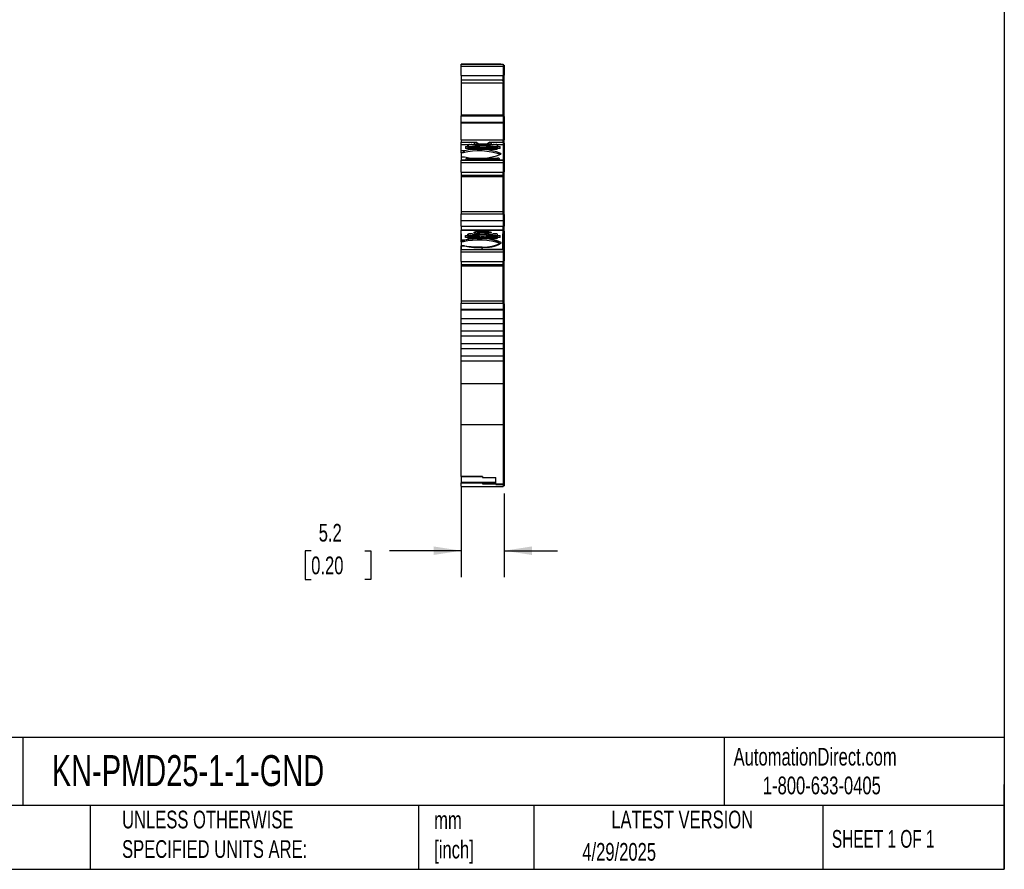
# Model space of a CAD drawing. Header units: millimetres. Extents: x 6 to 273, y 6 to 210.
# Tile 4 of 8: x 155 to 273, y 6 to 108. Entities that reach past the tile are written whole.
import ezdxf

# ---------------------------------------------------------------- set-up
doc = ezdxf.new("R2010")
doc.units = ezdxf.units.MM
doc.linetypes.add('SLD-Solid', pattern=[0])
doc.layers.add('DIMENSIONS', color=140, linetype='SLD-Solid', lineweight=25)
doc.layers.add('TEXT', color=140, linetype='SLD-Solid', lineweight=25)
doc.styles.add('SLDTEXTSTYLE0', font='TXT', dxfattribs={"width": 0.7})
doc.styles.add('SLDTEXTSTYLE1', font='TXT', dxfattribs={"width": 0.65})
doc.dimstyles.new('SLDDIMSTYLE1', dxfattribs={"dimtxt": 2.158008, "dimasz": 3.302, "dimexe": 0, "dimexo": 0.0625, "dimgap": 0.539502, "dimtad": 0, "dimtih": 1, "dimtoh": 1, "dimrnd": 1e-09, "dimzin": 12, "dimdsep": 46, "dimtxsty": 'SLDTEXTSTYLE0', "dimsah": 1, "dimcen": 0.09, "dimadec": 0, "dimazin": 3, "dimtfac": 1, "dimtmove": 0, "dimatfit": 0, "dimfxl": 0, "dimfrac": 2, "dimtolj": 1, "dimtzin": 12, "dimarcsym": 0})

# ---------------------------------------------------------------- blocks, each defined once
blk = doc.blocks.new('_D_3')
at = {"layer": 'DIMENSIONS'}
for p, q in [((208.14, 52.05), (208.14, 41.28)), ((213.29, 51.28), (213.29, 41.28)), ((190.21, 44.45), (189.49, 44.45)), ((189.49, 44.45), (189.49, 41.02)), ((196.62, 44.45), (197.35, 44.45)), ((197.35, 44.45), (197.35, 41.02)), ((208.14, 44.45), (199.55, 44.45)), ((213.29, 44.45), (219.64, 44.45)), ((189.49, 41.02), (190.21, 41.02)), ((197.35, 41.02), (196.62, 41.02))]:
    blk.add_line(p, q, dxfattribs=at)
for points in [[(208.14, 44.45), (204.84, 44.96), (204.84, 43.94)], [(213.29, 44.45), (216.6, 43.94), (216.6, 44.96)]]:
    blk.add_solid(points, dxfattribs=at)
at = {"layer": 'DIMENSIONS', "char_height": 2.117, "attachment_point": 1, "style": 'SLDTEXTSTYLE0'}
for s, insert in [('5.2', (191.11, 47.66)), ('0.20', (190.21, 43.75))]:
    blk.add_mtext(s, dxfattribs=dict(at, insert=insert))

msp = doc.modelspace()

# ---------------------------------------------------------------- linework, layer by layer
for p, q in [((208.143, 102.63), (213.143, 102.63)), ((208.143, 102.407), (208.143, 102.63)), ((208.143, 102.63), (208.537, 102.63)), ((208.537, 102.63), (208.143, 102.63)), ((208.143, 102.63), (209.018, 102.63)), ((208.143, 102.407), (213.143, 102.407)), ((208.143, 101.281), (208.143, 102.407)), ((208.643, 102.63), (208.943, 102.63)), ((208.643, 102.63), (208.643, 102.63)), ((208.943, 102.63), (208.643, 102.63)), ((208.743, 102.63), (208.743, 102.63)), ((209.018, 102.63), (208.943, 102.63)), ((208.943, 102.63), (208.943, 102.63)), ((208.943, 102.63), (208.943, 102.63)), ((212.493, 102.63), (208.944, 102.63)), ((208.944, 102.63), (212.493, 102.63)), ((212.293, 102.63), (209.143, 102.63)), ((212.418, 102.63), (213.143, 102.63)), ((212.493, 102.63), (212.418, 102.63)), ((212.793, 102.63), (212.493, 102.63)), ((212.493, 102.63), (212.793, 102.63)), ((212.493, 102.63), (212.493, 102.63)), ((212.493, 102.63), (212.493, 102.63)), ((212.693, 102.63), (212.693, 102.63)), ((212.793, 102.63), (212.793, 102.63)), ((212.893, 102.63), (212.893, 102.63)), ((212.893, 102.63), (213.143, 102.63)), ((213.143, 102.63), (213.143, 102.407)), ((213.143, 102.53), (213.293, 102.53)), ((213.143, 102.53), (213.293, 102.53)), ((213.143, 102.407), (213.143, 101.281)), ((213.143, 102.381), (213.293, 102.381)), ((213.293, 102.53), (213.293, 102.381)), ((213.293, 102.381), (213.293, 101.324)), ((208.143, 101.281), (213.143, 101.281)), ((208.143, 101.281), (208.143, 100.723)), ((213.143, 101.324), (213.293, 101.324)), ((213.143, 100.723), (213.143, 101.281)), ((213.293, 100.815), (213.293, 101.324)), ((213.143, 100.723), (208.143, 100.723)), ((208.143, 100.723), (208.143, 100.707)), ((213.043, 100.707), (208.143, 100.707)), ((208.143, 100.707), (208.143, 100.377)), ((213.143, 100.377), (208.143, 100.377)), ((208.143, 100.377), (208.143, 99.315)), ((213.043, 100.707), (213.043, 100.668)), ((213.143, 100.668), (213.043, 100.668)), ((213.043, 100.659), (213.043, 100.668)), ((213.043, 100.659), (213.143, 100.659)), ((213.143, 100.815), (213.293, 100.815)), ((213.143, 100.765), (213.293, 100.765)), ((213.143, 100.759), (213.293, 100.759)), ((213.143, 100.748), (213.293, 100.748)), ((213.143, 100.668), (213.143, 100.723)), ((213.143, 100.659), (213.143, 100.668)), ((213.143, 100.665), (213.143, 100.377)), ((213.143, 96.522), (213.143, 100.377)), ((213.143, 100.351), (213.293, 100.351)), ((213.293, 100.804), (213.293, 100.815)), ((213.293, 100.765), (213.293, 100.804)), ((213.293, 100.765), (213.293, 100.759)), ((213.293, 100.748), (213.293, 100.759)), ((213.293, 100.351), (213.293, 100.748)), ((213.293, 96.421), (213.293, 100.351)), ((208.143, 99.315), (208.143, 97.383)), ((208.143, 97.383), (208.143, 96.522)), ((213.143, 96.522), (208.143, 96.522)), ((208.143, 96.522), (208.143, 96.452)), ((213.143, 96.452), (213.143, 96.522)), ((208.143, 96.452), (213.143, 96.452)), ((208.143, 95.678), (208.143, 96.452)), ((208.143, 95.678), (213.143, 95.678)), ((208.143, 95.601), (208.143, 95.678)), ((208.143, 95.601), (213.143, 95.601)), ((208.143, 93.579), (208.143, 95.601)), ((213.143, 96.452), (213.143, 95.678)), ((213.143, 96.421), (213.293, 96.421)), ((213.143, 96.357), (213.293, 96.357)), ((213.143, 95.678), (213.143, 95.601)), ((213.143, 95.653), (213.293, 95.653)), ((213.143, 95.601), (213.143, 93.579)), ((213.143, 95.601), (213.293, 95.601)), ((213.293, 96.357), (213.293, 96.421)), ((213.293, 96.357), (213.293, 95.653)), ((213.293, 95.653), (213.293, 95.601)), ((213.293, 95.601), (213.293, 93.579)), ((208.143, 93.579), (213.143, 93.579)), ((208.143, 93.579), (208.143, 93.3)), ((208.143, 93.3), (209.932, 93.3)), ((208.143, 93.023), (208.143, 93.3)), ((208.143, 93.023), (210.177, 93.023)), ((208.143, 93.013), (208.143, 93.023)), ((208.143, 93.013), (209.143, 93.013)), ((208.143, 92.257), (208.143, 93.013)), ((208.943, 92.795), (208.943, 92.978)), ((209.143, 92.991), (209.143, 93.013)), ((209.318, 92.991), (209.168, 92.991)), ((209.344, 93.013), (210.177, 93.013)), ((209.344, 93.013), (209.344, 92.991)), ((209.505, 92.971), (209.505, 92.999)), ((209.835, 93.08), (209.861, 93.087)), ((209.861, 93.087), (211.575, 93.087)), ((209.932, 93.3), (210.24, 93.087)), ((210.177, 93.013), (210.177, 93.023)), ((211.197, 93.087), (211.505, 93.3)), ((211.259, 93.023), (211.259, 93.013)), ((211.259, 93.023), (213.143, 93.023)), ((211.259, 93.013), (212.093, 93.013)), ((211.505, 93.3), (213.143, 93.3)), ((211.575, 93.087), (211.602, 93.08)), ((211.931, 92.999), (211.931, 92.971)), ((212.093, 92.991), (212.093, 93.013)), ((212.268, 92.991), (212.118, 92.991)), ((212.293, 93.013), (213.143, 93.013)), ((212.293, 93.013), (212.293, 92.991)), ((212.493, 92.978), (212.493, 92.795)), ((213.143, 93.3), (213.143, 93.579)), ((213.143, 93.579), (213.293, 93.579)), ((213.143, 93.3), (213.143, 93.023)), ((213.143, 93.193), (213.293, 93.193)), ((213.143, 93.023), (213.143, 93.013)), ((213.143, 93.013), (213.143, 91.144)), ((213.293, 93.193), (213.293, 93.579)), ((213.293, 93.193), (213.293, 92.942)), ((208.537, 92.257), (208.143, 92.257)), ((208.143, 92.026), (208.143, 92.257)), ((208.358, 92.026), (208.143, 92.026)), ((208.143, 92.026), (208.143, 91.563)), ((208.643, 92.795), (208.943, 92.795)), ((208.643, 92.795), (208.643, 92.562)), ((208.643, 92.598), (208.943, 92.598)), ((208.943, 92.562), (208.643, 92.562)), ((208.943, 92.795), (208.943, 92.598)), ((208.943, 92.509), (208.943, 92.562)), ((209.018, 92.799), (209.018, 92.965)), ((209.018, 92.799), (210.132, 92.799)), ((209.018, 92.691), (209.018, 92.799)), ((210.132, 92.691), (209.018, 92.691)), ((209.018, 92.595), (209.018, 92.691)), ((210.132, 92.595), (209.018, 92.595)), ((209.018, 92.593), (209.018, 92.595)), ((210.132, 92.593), (209.018, 92.593)), ((209.018, 92.522), (209.018, 92.593)), ((209.018, 92.482), (209.018, 92.522)), ((209.143, 92.474), (212.293, 92.474)), ((209.168, 92.496), (212.268, 92.496)), ((209.168, 92.496), (209.168, 92.474)), ((210.132, 92.691), (210.132, 92.799)), ((210.132, 92.593), (210.132, 92.595)), ((210.179, 92.591), (210.132, 92.594)), ((211.305, 92.594), (211.257, 92.591)), ((211.305, 92.799), (211.305, 92.691)), ((211.305, 92.799), (212.418, 92.799)), ((212.418, 92.691), (211.305, 92.691)), ((212.418, 92.595), (211.305, 92.595)), ((211.305, 92.595), (211.305, 92.593)), ((212.418, 92.593), (211.305, 92.593)), ((212.268, 92.474), (212.268, 92.496)), ((212.418, 92.965), (212.418, 92.799)), ((212.418, 92.799), (212.418, 92.691)), ((212.418, 92.691), (212.418, 92.595)), ((212.418, 92.595), (212.418, 92.593)), ((212.418, 92.593), (212.418, 92.522)), ((212.418, 92.522), (212.418, 92.482)), ((212.493, 92.795), (212.793, 92.795)), ((212.493, 92.598), (212.493, 92.795)), ((212.493, 92.598), (212.793, 92.598)), ((212.493, 92.562), (212.493, 92.509)), ((212.793, 92.562), (212.493, 92.562)), ((212.793, 92.562), (212.793, 92.795)), ((212.893, 91.945), (212.893, 91.875)), ((213.143, 92.942), (213.293, 92.942)), ((213.143, 92.932), (213.293, 92.932)), ((213.293, 92.942), (213.293, 92.932)), ((213.293, 92.932), (213.293, 91.024)), ((208.143, 91.563), (208.537, 91.563)), ((208.143, 91.563), (208.143, 91.144)), ((213.143, 91.144), (208.143, 91.144)), ((208.143, 91.143), (208.143, 91.144)), ((208.143, 91.143), (213.143, 91.143)), ((208.143, 90.874), (208.143, 91.143)), ((208.143, 90.874), (213.143, 90.874)), ((208.143, 89.713), (208.143, 90.874)), ((208.743, 91.205), (208.743, 91.346)), ((208.927, 91.184), (208.944, 91.381)), ((208.927, 91.184), (212.51, 91.184)), ((208.944, 91.381), (212.493, 91.381)), ((212.493, 91.171), (208.944, 91.171)), ((212.493, 91.381), (212.51, 91.184)), ((212.693, 91.346), (212.693, 91.205)), ((213.143, 91.144), (213.143, 91.143)), ((213.143, 91.143), (213.143, 90.874)), ((213.143, 91.024), (213.293, 91.024)), ((213.143, 90.874), (213.143, 89.713)), ((213.143, 90.865), (213.293, 90.865)), ((213.293, 91.024), (213.293, 90.865)), ((213.293, 90.865), (213.293, 89.775)), ((208.143, 89.713), (213.143, 89.713)), ((208.143, 89.713), (208.143, 89.306)), ((213.143, 89.775), (213.293, 89.775)), ((213.143, 89.306), (213.143, 89.713)), ((213.293, 89.404), (213.293, 89.775)), ((213.143, 89.306), (208.143, 89.306)), ((208.143, 89.306), (208.143, 89.301)), ((213.043, 89.301), (208.143, 89.301)), ((208.143, 89.301), (208.143, 89.14)), ((213.143, 89.14), (208.143, 89.14)), ((208.143, 89.14), (208.143, 88.044)), ((213.043, 89.301), (213.043, 89.288)), ((213.143, 89.288), (213.043, 89.288)), ((213.043, 89.287), (213.043, 89.288)), ((213.043, 89.287), (213.143, 89.287)), ((213.143, 89.404), (213.293, 89.404)), ((213.143, 89.388), (213.293, 89.388)), ((213.143, 89.387), (213.293, 89.387)), ((213.143, 89.301), (213.143, 89.306)), ((213.143, 89.288), (213.143, 89.301)), ((213.143, 89.287), (213.143, 89.288)), ((213.143, 89.287), (213.143, 89.14)), ((213.143, 84.974), (213.143, 89.14)), ((213.143, 89.131), (213.293, 89.131)), ((213.293, 89.401), (213.293, 89.404)), ((213.293, 89.388), (213.293, 89.401)), ((213.293, 89.388), (213.293, 89.387)), ((213.293, 89.131), (213.293, 89.387)), ((213.293, 84.948), (213.293, 89.131)), ((208.143, 88.044), (208.143, 86.052)), ((208.143, 86.052), (208.143, 84.974)), ((213.143, 84.974), (208.143, 84.974)), ((208.143, 84.974), (208.143, 84.732)), ((208.143, 84.732), (213.143, 84.732)), ((208.143, 83.934), (208.143, 84.732)), ((213.143, 84.732), (213.143, 84.974)), ((213.143, 84.948), (213.293, 84.948)), ((213.143, 84.873), (213.293, 84.873)), ((213.143, 84.732), (213.143, 83.934)), ((213.293, 84.873), (213.293, 84.948)), ((213.293, 84.653), (213.293, 84.873)), ((208.143, 83.934), (213.143, 83.934)), ((208.143, 83.269), (208.143, 83.934)), ((213.143, 84.653), (213.293, 84.653)), ((213.143, 83.934), (213.143, 83.269)), ((213.143, 83.93), (213.293, 83.93)), ((213.293, 84.653), (213.293, 83.93)), ((213.293, 83.93), (213.293, 83.269)), ((208.143, 83.269), (213.143, 83.269)), ((208.143, 83.269), (208.143, 82.777)), ((208.143, 82.777), (213.143, 82.777)), ((208.143, 82.356), (208.143, 82.777)), ((210.623, 82.775), (208.153, 82.775)), ((208.153, 82.356), (208.153, 82.775)), ((210.623, 82.765), (208.153, 82.765)), ((210.623, 82.775), (210.623, 82.693)), ((210.623, 82.684), (210.623, 82.693)), ((213.133, 82.775), (210.653, 82.775)), ((210.653, 82.775), (210.653, 82.694)), ((213.133, 82.765), (210.653, 82.765)), ((210.653, 82.684), (210.653, 82.694)), ((213.133, 82.775), (213.133, 82.356)), ((213.143, 82.777), (213.143, 83.269)), ((213.143, 83.269), (213.293, 83.269)), ((213.143, 82.777), (213.143, 82.356)), ((213.143, 82.679), (213.293, 82.679)), ((213.293, 82.679), (213.293, 83.269)), ((213.293, 82.679), (213.293, 82.257)), ((208.143, 82.356), (208.153, 82.356)), ((208.143, 81.6), (208.143, 82.356)), ((208.537, 81.6), (208.143, 81.6)), ((208.143, 81.368), (208.143, 81.6)), ((208.358, 81.368), (208.143, 81.368)), ((208.143, 81.368), (208.143, 80.906)), ((208.153, 82.356), (208.153, 81.602)), ((208.153, 81.602), (208.533, 81.602)), ((208.643, 82.128), (208.943, 82.128)), ((208.643, 81.895), (208.643, 82.128)), ((208.643, 81.941), (208.943, 81.941)), ((208.943, 81.895), (208.643, 81.895)), ((208.943, 82.128), (208.943, 82.311)), ((208.943, 82.128), (208.943, 81.941)), ((208.943, 81.842), (208.943, 81.895)), ((209.018, 82.141), (209.018, 82.308)), ((209.018, 82.141), (210.132, 82.141)), ((209.018, 82.034), (209.018, 82.141)), ((210.132, 82.034), (209.018, 82.034)), ((209.018, 81.937), (209.018, 82.034)), ((210.132, 81.937), (209.018, 81.937)), ((209.018, 81.936), (209.018, 81.937)), ((210.132, 81.936), (209.018, 81.936)), ((209.018, 81.865), (209.018, 81.936)), ((209.018, 81.815), (209.018, 81.865)), ((209.143, 82.346), (209.344, 82.346)), ((209.143, 82.333), (209.143, 82.346)), ((210.623, 81.807), (209.143, 81.807)), ((209.318, 82.334), (209.168, 82.334)), ((209.168, 81.839), (212.268, 81.839)), ((209.168, 81.839), (209.168, 81.807)), ((209.344, 82.346), (209.344, 82.334)), ((209.505, 82.314), (209.505, 82.331)), ((210.132, 82.034), (210.132, 82.141)), ((210.179, 81.934), (210.132, 81.937)), ((210.132, 81.936), (210.132, 81.937)), ((210.623, 82.235), (210.623, 82.33)), ((210.623, 82.225), (210.623, 82.235)), ((210.623, 81.729), (210.623, 81.817)), ((210.653, 81.817), (210.623, 81.817)), ((210.653, 82.234), (210.653, 82.33)), ((210.653, 82.224), (210.653, 82.234)), ((210.653, 81.729), (210.653, 81.817)), ((212.293, 81.807), (210.653, 81.807)), ((211.305, 81.937), (211.257, 81.934)), ((211.305, 82.141), (211.305, 82.034)), ((211.305, 82.141), (212.418, 82.141)), ((212.418, 82.034), (211.305, 82.034)), ((212.418, 81.937), (211.305, 81.937)), ((211.305, 81.937), (211.305, 81.936)), ((212.418, 81.936), (211.305, 81.936)), ((211.931, 82.331), (211.931, 82.314)), ((212.093, 82.346), (212.293, 82.346)), ((212.093, 82.334), (212.093, 82.346)), ((212.268, 82.334), (212.118, 82.334)), ((212.268, 81.807), (212.268, 81.839)), ((212.293, 82.346), (212.293, 82.333)), ((212.418, 82.308), (212.418, 82.141)), ((212.418, 82.141), (212.418, 82.034)), ((212.418, 82.034), (212.418, 81.937)), ((212.418, 81.937), (212.418, 81.936)), ((212.418, 81.936), (212.418, 81.865)), ((212.418, 81.865), (212.418, 81.815)), ((212.493, 82.128), (212.493, 82.311)), ((212.493, 82.128), (212.793, 82.128)), ((212.493, 81.941), (212.493, 82.128)), ((212.493, 81.941), (212.793, 81.941)), ((212.493, 81.842), (212.493, 81.895)), ((212.793, 81.895), (212.493, 81.895)), ((212.793, 81.895), (212.793, 82.128)), ((212.893, 81.288), (212.893, 81.218)), ((212.903, 81.218), (212.903, 81.288)), ((212.903, 81.208), (212.903, 81.218)), ((213.133, 82.356), (213.143, 82.356)), ((213.133, 80.478), (213.133, 82.356)), ((213.143, 82.356), (213.143, 80.476)), ((213.293, 82.257), (213.293, 80.378)), ((208.143, 80.906), (208.537, 80.906)), ((208.143, 80.906), (208.143, 80.476)), ((208.143, 80.476), (213.143, 80.476)), ((208.143, 80.208), (208.143, 80.476)), ((208.143, 80.208), (213.143, 80.208)), ((208.143, 79.047), (208.143, 80.208)), ((208.533, 80.904), (208.153, 80.904)), ((208.153, 80.478), (208.153, 80.904)), ((208.153, 80.894), (208.533, 80.894)), ((208.153, 80.478), (210.628, 80.478)), ((208.533, 80.894), (208.533, 80.904)), ((210.628, 80.478), (210.628, 80.776)), ((210.658, 80.478), (210.658, 80.777)), ((213.133, 80.478), (210.658, 80.478)), ((213.143, 80.476), (213.143, 80.208)), ((213.143, 80.378), (213.293, 80.378)), ((213.143, 80.208), (213.143, 79.047)), ((213.143, 80.199), (213.293, 80.199)), ((213.293, 80.378), (213.293, 80.199)), ((213.293, 80.199), (213.293, 79.109)), ((208.143, 79.047), (213.143, 79.047)), ((208.143, 79.047), (208.143, 78.64)), ((213.143, 79.109), (213.293, 79.109)), ((213.143, 78.64), (213.143, 79.047)), ((213.293, 78.738), (213.293, 79.109)), ((213.143, 78.64), (208.143, 78.64)), ((208.143, 78.64), (208.143, 78.635)), ((213.043, 78.635), (208.143, 78.635)), ((208.143, 78.635), (208.143, 78.473)), ((213.143, 78.473), (208.143, 78.473)), ((208.143, 78.473), (208.143, 77.378)), ((213.043, 78.635), (213.043, 78.622)), ((213.143, 78.622), (213.043, 78.622)), ((213.043, 78.621), (213.043, 78.622)), ((213.043, 78.621), (213.143, 78.621)), ((213.143, 78.738), (213.293, 78.738)), ((213.143, 78.721), (213.293, 78.721)), ((213.143, 78.721), (213.293, 78.721)), ((213.143, 78.635), (213.143, 78.64)), ((213.143, 78.622), (213.143, 78.635)), ((213.143, 78.621), (213.143, 78.622)), ((213.143, 78.621), (213.143, 78.473)), ((213.143, 74.308), (213.143, 78.473)), ((213.143, 78.465), (213.293, 78.465)), ((213.293, 78.734), (213.293, 78.738)), ((213.293, 78.721), (213.293, 78.734)), ((213.293, 78.721), (213.293, 78.721)), ((213.293, 78.465), (213.293, 78.721)), ((213.293, 74.282), (213.293, 78.465)), ((208.143, 77.378), (208.143, 75.386)), ((208.143, 75.386), (208.143, 74.308)), ((213.143, 74.308), (208.143, 74.308)), ((208.143, 74.308), (208.143, 74.066)), ((213.143, 74.066), (213.143, 74.308)), ((213.143, 74.282), (213.293, 74.282)), ((213.143, 74.207), (213.293, 74.207)), ((213.293, 74.207), (213.293, 74.282)), ((213.293, 73.986), (213.293, 74.207)), ((208.143, 74.066), (213.143, 74.066)), ((208.143, 73.325), (208.143, 74.066)), ((208.143, 73.325), (213.143, 73.325)), ((208.143, 73.238), (208.143, 73.325)), ((208.143, 73.238), (213.143, 73.238)), ((208.143, 72.236), (208.143, 73.238)), ((213.143, 74.066), (213.143, 73.325)), ((213.143, 73.986), (213.293, 73.986)), ((213.143, 73.325), (213.143, 73.238)), ((213.143, 73.316), (213.293, 73.316)), ((213.143, 73.238), (213.143, 72.236)), ((213.143, 73.238), (213.293, 73.238)), ((213.293, 73.986), (213.293, 73.316)), ((213.293, 73.316), (213.293, 73.238)), ((213.293, 73.238), (213.293, 64.45)), ((208.143, 72.236), (213.143, 72.236)), ((208.143, 71.636), (208.143, 72.236)), ((213.143, 72.236), (213.143, 71.636)), ((208.143, 71.636), (213.143, 71.636)), ((208.143, 70.736), (208.143, 71.636)), ((208.143, 70.736), (213.143, 70.736)), ((208.143, 70.136), (208.143, 70.736)), ((213.143, 71.636), (213.143, 70.736)), ((213.143, 70.736), (213.143, 70.136)), ((208.143, 70.136), (213.143, 70.136)), ((208.143, 69.236), (208.143, 70.136)), ((213.143, 70.136), (213.143, 69.236)), ((208.143, 69.236), (213.143, 69.236)), ((208.143, 68.636), (208.143, 69.236)), ((208.143, 68.636), (213.143, 68.636)), ((208.143, 67.736), (208.143, 68.636)), ((213.143, 69.236), (213.143, 68.636)), ((213.143, 68.636), (213.143, 67.736)), ((208.143, 67.136), (208.143, 67.736)), ((208.143, 67.736), (213.143, 67.736)), ((208.143, 67.136), (213.143, 67.136)), ((208.143, 64.45), (208.143, 67.136)), ((213.143, 67.736), (213.143, 67.136)), ((213.143, 67.136), (213.143, 64.45)), ((208.143, 64.45), (213.143, 64.45)), ((208.143, 59.558), (208.143, 64.45)), ((213.143, 64.45), (213.143, 59.558)), ((213.143, 64.45), (213.293, 64.45)), ((213.293, 64.45), (213.293, 59.656)), ((208.143, 59.558), (213.143, 59.558)), ((208.143, 53.322), (208.143, 59.558)), ((213.143, 59.656), (213.293, 59.656)), ((213.143, 59.558), (213.143, 52.457)), ((213.293, 59.656), (213.293, 52.554)), ((210.693, 53.322), (208.143, 53.322)), ((208.143, 53.305), (208.143, 53.322)), ((208.143, 53.305), (210.693, 53.305)), ((208.143, 53.305), (208.143, 52.652)), ((210.693, 53.322), (210.693, 53.214)), ((210.693, 53.214), (212.293, 53.214)), ((210.693, 53.196), (210.693, 53.214)), ((210.693, 53.196), (212.293, 53.196)), ((212.293, 52.457), (212.293, 53.214)), ((208.143, 52.652), (212.293, 52.652)), ((208.143, 52.652), (208.143, 52.573)), ((208.143, 52.573), (212.293, 52.573)), ((208.143, 52.11), (208.143, 52.573)), ((208.143, 52.11), (213.143, 52.11)), ((210.693, 52.573), (210.693, 52.464)), ((210.693, 52.464), (212.293, 52.464)), ((212.293, 52.457), (213.143, 52.457)), ((212.293, 52.373), (212.293, 52.457)), ((212.293, 52.373), (213.143, 52.373)), ((213.143, 52.554), (213.293, 52.554)), ((213.143, 52.473), (213.293, 52.473)), ((213.143, 52.457), (213.143, 52.373)), ((213.143, 52.373), (213.143, 52.11)), ((213.143, 52.21), (213.293, 52.21)), ((213.293, 52.554), (213.293, 52.473)), ((213.293, 52.473), (213.293, 52.21))]:
    msp.add_line(p, q)
at = {"flags": 128}
for points in [[(212.893, 102.63), (212.857, 102.63), (212.75, 102.63), (212.575, 102.63), (212.336, 102.63), (212.041, 102.63), (211.698, 102.63), (211.317, 102.63), (210.908, 102.63), (210.483, 102.63), (210.055, 102.63), (209.634, 102.63), (209.234, 102.63), (208.864, 102.63), (208.537, 102.63)], [(212.893, 102.63), (212.857, 102.63), (212.75, 102.63), (212.575, 102.63), (212.336, 102.63), (212.041, 102.63), (211.698, 102.63), (211.317, 102.63), (210.908, 102.63), (210.483, 102.63), (210.055, 102.63), (209.634, 102.63), (209.234, 102.63), (208.864, 102.63), (208.537, 102.63)], [(209.143, 102.63), (209.104, 102.63), (209.067, 102.63), (209.032, 102.63), (209.002, 102.63), (208.977, 102.63), (208.959, 102.63), (208.947, 102.63), (208.943, 102.63)], [(212.493, 102.63), (212.489, 102.63), (212.478, 102.63), (212.46, 102.63), (212.435, 102.63), (212.404, 102.63), (212.37, 102.63), (212.332, 102.63), (212.293, 102.63)], [(209.932, 93.3), (209.799, 93.267), (209.711, 93.23), (209.671, 93.191), (209.681, 93.151), (209.74, 93.113), (209.847, 93.077), (209.995, 93.047), (210.177, 93.023)], [(211.259, 93.023), (211.442, 93.047), (211.59, 93.077), (211.696, 93.113), (211.756, 93.151), (211.766, 93.191), (211.726, 93.23), (211.637, 93.267), (211.505, 93.3)], [(210.242, 92.583), (210.241, 92.625), (210.24, 92.658)], [(210.355, 92.606), (210.356, 92.597), (210.356, 92.589)], [(211.081, 92.589), (211.081, 92.599), (211.081, 92.606)], [(211.197, 92.658), (211.196, 92.616), (211.195, 92.583)], [(210.623, 82.32), (210.349, 82.331), (210.101, 82.355), (209.897, 82.388), (209.753, 82.43), (209.678, 82.478), (209.678, 82.526), (209.753, 82.574), (209.897, 82.616), (210.101, 82.649), (210.349, 82.673), (210.623, 82.684)], [(210.653, 82.684), (210.937, 82.68), (211.205, 82.664), (211.437, 82.635), (211.617, 82.596), (211.73, 82.551), (211.768, 82.502), (211.73, 82.453), (211.617, 82.408), (211.437, 82.369), (211.205, 82.34), (210.937, 82.324), (210.653, 82.32)], [(210.242, 81.925), (210.241, 81.968), (210.24, 82.001)], [(210.355, 81.949), (210.356, 81.939), (210.356, 81.932)], [(211.081, 81.932), (211.081, 81.941), (211.081, 81.949)], [(211.197, 82.001), (211.196, 81.959), (211.195, 81.925)]]:
    msp.add_lwpolyline(points, dxfattribs=at)
for centre, radius, start, end in [((209.095, 92.699), 0.318, 81.22056, 118.48154), ((209.132, 92.756), 0.238, 81.22055, 118.48157), ((209.332, 92.215), 0.776, 79.09845, 90.97715), ((209.357, 92.247), 0.766, 78.86141, 91.03301), ((210.718, 99.76), 6.895, 259.63927, 280.36073), ((210.718, 99.501), 6.614, 259.43233, 280.56767), ((210.718, 98.543), 5.557, 264.41493, 275.58507), ((212.079, 92.247), 0.766, 88.96699, 101.13859), ((212.105, 92.215), 0.776, 89.02285, 100.90155), ((212.305, 92.756), 0.238, 61.51843, 98.77945), ((212.342, 92.699), 0.318, 61.51846, 98.77944), ((210.257, 84.432), 7.828, 70.52365, 104.03969), ((210.238, 85.449), 7.018, 67.76649, 104.02548), ((210.238, 98.371), 7.018, 255.97451, 292.23351), ((209.017, 92.695), 0.113, 89.19786, 130.54961), ((209.095, 92.788), 0.318, 241.51812, 278.77971), ((209.132, 92.732), 0.238, 241.51843, 278.77945), ((210.718, 88.834), 4.008, 81.58199, 98.41801), ((210.718, 96.558), 4.008, 261.58199, 278.41801), ((209.11, 93.534), 1.43, 322.18759, 325.3795), ((210.718, 89.348), 3.278, 83.64464, 96.35536), ((210.718, 89.339), 3.27, 83.63804, 96.36196), ((212.326, 93.534), 1.43, 214.6205, 217.81241), ((212.305, 92.732), 0.238, 261.22055, 298.48157), ((212.342, 92.788), 0.318, 261.22069, 298.48148), ((212.425, 92.708), 0.1, 46.71664, 93.5359), ((210.624, 78.834), 3.665, 88.52789, 102.7234), ((210.718, 76.699), 5.995, 90.61692, 90.90365), ((210.812, 78.834), 3.665, 77.2766, 91.47211), ((210.257, 73.774), 7.828, 70.52325, 104.03983), ((210.288, 70.033), 11.701, 88.35798, 98.62648), ((210.238, 74.792), 7.018, 67.76642, 104.02552), ((210.238, 87.714), 7.018, 255.97447, 292.23358), ((209.095, 82.032), 0.318, 81.22054, 118.48162), ((209.017, 82.038), 0.113, 89.19787, 130.54976), ((209.095, 82.121), 0.318, 241.51838, 278.77946), ((209.132, 82.098), 0.238, 81.22054, 118.48162), ((209.132, 82.074), 0.238, 241.51838, 278.77946), ((209.332, 81.558), 0.776, 79.09843, 90.97715), ((209.357, 81.58), 0.766, 78.86122, 91.03312), ((210.718, 89.102), 6.895, 259.63926, 280.36074), ((210.586, 87.742), 5.518, 258.7056, 270.38825), ((210.718, 78.176), 4.008, 81.58198, 98.41802), ((210.718, 85.901), 4.008, 261.58198, 278.41802), ((209.11, 82.877), 1.43, 322.18759, 325.37951), ((210.718, 78.691), 3.278, 83.64462, 96.35538), ((210.718, 78.682), 3.27, 83.63802, 96.36198), ((210.718, 88.325), 5.995, 269.09635, 269.38308), ((210.718, 90.836), 8.602, 269.36869, 269.56852), ((210.804, 88.111), 5.889, 268.53478, 281.03753), ((211.147, 78.288), 3.476, 59.64442, 98.16364), ((211.15, 84.208), 3.466, 261.84639, 300.3885), ((211.15, 84.198), 3.466, 261.84639, 300.3885), ((212.326, 82.877), 1.43, 214.62049, 217.81241), ((212.079, 81.58), 0.766, 88.96711, 101.13857), ((212.105, 81.558), 0.776, 89.02285, 100.90157), ((212.305, 82.098), 0.238, 61.51838, 98.77946), ((212.305, 82.074), 0.238, 261.22054, 298.48162), ((212.342, 82.032), 0.318, 61.51838, 98.77946), ((212.342, 82.121), 0.318, 261.22054, 298.48162), ((212.425, 82.051), 0.1, 46.71648, 93.53588), ((210.289, 92.481), 11.71, 261.37607, 271.66133), ((210.289, 92.472), 11.71, 261.37607, 271.66133)]:
    msp.add_arc(centre, radius, start, end)
for points, knots in [([(208.944, 102.63), (208.897, 102.63), (208.841, 102.63), (208.763, 102.63), (208.743, 102.63), (208.743, 102.63)], [0, 0, 0, 0, 0.5, 0.5, 1, 1, 1, 1]), ([(208.743, 102.63), (208.743, 102.63), (208.763, 102.63), (208.841, 102.63), (208.897, 102.63), (208.944, 102.63)], [0, 0, 0, 0, 0.5, 0.5, 1, 1, 1, 1]), ([(212.493, 102.63), (212.54, 102.63), (212.595, 102.63), (212.674, 102.63), (212.693, 102.63), (212.693, 102.63)], [0, 0, 0, 0, 0.5, 0.5, 1, 1, 1, 1]), ([(212.693, 102.63), (212.693, 102.63), (212.674, 102.63), (212.595, 102.63), (212.54, 102.63), (212.493, 102.63)], [0, 0, 0, 0, 0.5, 0.5, 1, 1, 1, 1]), ([(210.132, 92.799), (210.146, 92.797), (210.175, 92.793), (210.218, 92.777), (210.256, 92.754), (210.277, 92.733), (210.287, 92.722)], [0, 0, 0, 0, 0.25122126, 0.50084902, 0.76342484, 1, 1, 1, 1]), ([(210.242, 92.583), (210.255, 92.583), (210.282, 92.583), (210.321, 92.585), (210.344, 92.588), (210.356, 92.589)], [0, 0, 0, 0, 0.33222031, 0.66781905, 1, 1, 1, 1]), ([(210.287, 92.722), (210.294, 92.713), (210.311, 92.692), (210.336, 92.652), (210.348, 92.623), (210.355, 92.606)], [0, 0, 0, 0, 0.2659023, 0.5993334, 1, 1, 1, 1]), ([(211.197, 92.658), (211.181, 92.651), (211.139, 92.635), (211.103, 92.617), (211.081, 92.606)], [0, 0, 0, 0, 0.389276, 1, 1, 1, 1]), ([(211.081, 92.589), (211.092, 92.588), (211.115, 92.585), (211.154, 92.583), (211.181, 92.583), (211.195, 92.583)], [0, 0, 0, 0, 0.332181, 0.6677797, 1, 1, 1, 1]), ([(208.944, 91.381), (208.897, 91.381), (208.841, 91.377), (208.763, 91.364), (208.743, 91.354), (208.743, 91.346)], [0, 0, 0, 0, 0.5, 0.5, 1, 1, 1, 1]), ([(208.743, 91.205), (208.743, 91.197), (208.763, 91.188), (208.841, 91.174), (208.897, 91.171), (208.944, 91.171)], [0, 0, 0, 0, 0.5, 0.5, 1, 1, 1, 1]), ([(212.693, 91.346), (212.693, 91.354), (212.674, 91.364), (212.595, 91.377), (212.54, 91.381), (212.493, 91.381)], [0, 0, 0, 0, 0.5, 0.5, 1, 1, 1, 1]), ([(212.493, 91.171), (212.54, 91.171), (212.595, 91.174), (212.674, 91.188), (212.693, 91.197), (212.693, 91.205)], [0, 0, 0, 0, 0.5, 0.5, 1, 1, 1, 1]), ([(210.132, 82.141), (210.146, 82.14), (210.175, 82.136), (210.218, 82.12), (210.256, 82.097), (210.277, 82.075), (210.287, 82.065)], [0, 0, 0, 0, 0.25122126, 0.50084902, 0.76342484, 1, 1, 1, 1]), ([(210.242, 81.925), (210.255, 81.926), (210.282, 81.926), (210.321, 81.928), (210.344, 81.93), (210.356, 81.932)], [0, 0, 0, 0, 0.3322202, 0.667819, 1, 1, 1, 1]), ([(210.287, 82.065), (210.294, 82.056), (210.311, 82.035), (210.336, 81.995), (210.348, 81.965), (210.355, 81.949)], [0, 0, 0, 0, 0.2659023, 0.5993334, 1, 1, 1, 1]), ([(211.197, 82.001), (211.181, 81.994), (211.139, 81.978), (211.103, 81.96), (211.081, 81.949)], [0, 0, 0, 0, 0.389276, 1, 1, 1, 1]), ([(211.081, 81.932), (211.092, 81.93), (211.115, 81.928), (211.154, 81.926), (211.181, 81.926), (211.195, 81.925)], [0, 0, 0, 0, 0.33218101, 0.66777975, 1, 1, 1, 1])]:
    msp.add_open_spline(points, degree=3, knots=knots)
for points in [[(208.358, 92.026), (208.414, 92.107), (208.474, 92.184), (208.537, 92.257)], [(210.24, 92.658), (210.209, 92.682), (210.17, 92.691), (210.132, 92.691)], [(210.24, 92.658), (210.284, 92.642), (210.323, 92.624), (210.355, 92.606)], [(211.15, 92.722), (211.119, 92.686), (211.097, 92.646), (211.081, 92.606)], [(211.305, 92.799), (211.249, 92.795), (211.192, 92.771), (211.15, 92.722)], [(211.305, 92.691), (211.266, 92.691), (211.228, 92.682), (211.197, 92.658)], [(213.143, 89.301), (213.11, 89.301), (213.077, 89.301), (213.043, 89.301)], [(208.358, 81.368), (208.414, 81.449), (208.474, 81.527), (208.537, 81.6)], [(210.24, 82.001), (210.209, 82.024), (210.17, 82.034), (210.132, 82.034)], [(210.24, 82.001), (210.284, 81.984), (210.323, 81.966), (210.355, 81.949)], [(211.15, 82.065), (211.119, 82.029), (211.097, 81.989), (211.081, 81.949)], [(211.305, 82.141), (211.249, 82.138), (211.192, 82.114), (211.15, 82.065)], [(211.305, 82.034), (211.266, 82.034), (211.228, 82.024), (211.197, 82.001)], [(213.143, 78.635), (213.11, 78.635), (213.077, 78.635), (213.043, 78.635)]]:
    msp.add_open_spline(points, degree=3)
at = {"layer": 'TEXT'}
for p, q in [((273.05, 209.55), (273.05, 6.35)), ((273.05, 22.126), (6.35, 22.126)), ((155.759, 22.126), (155.759, 13.97)), ((239.575, 22.126), (239.575, 13.97)), ((273.05, 6.35), (273.05, 16.51)), ((273.05, 13.97), (6.35, 13.97)), ((163.78, 13.97), (163.78, 6.35)), ((203.024, 13.97), (203.024, 6.35)), ((216.812, 13.97), (216.812, 6.35)), ((251.349, 13.97), (251.349, 6.35)), ((6.35, 6.35), (273.05, 6.35))]:
    msp.add_line(p, q, dxfattribs=at)

# ---------------------------------------------------------------- texts
for s, insert, char_height, attachment_point, style in [('KN-PMD25-1-1-GND', (159.208, 20.006), 3.70417, 1, 'SLDTEXTSTYLE0'), ('AutomationDirect.com', (240.695, 20.877), 2.11667, 1, 'SLDTEXTSTYLE0'), ('1-800-633-0405', (244.192, 17.437), 2.11667, 1, 'SLDTEXTSTYLE0'), ('UNLESS OTHERWISE ^JSPECIFIED UNITS ARE:', (167.608, 13.361), 2.11667, 1, 'SLDTEXTSTYLE0'), ('LATEST VERSION', (234.552, 13.364), 2.11667, 2, 'SLDTEXTSTYLE0'), ('mm^J[inch]', (204.907, 13.297), 2.1167, 1, 'SLDTEXTSTYLE0'), ('SHEET 1 OF 1', (252.441, 11.051), 2.11667, 1, 'SLDTEXTSTYLE1'), ('4/29/2025', (222.613, 9.497), 2.1167, 1, 'SLDTEXTSTYLE0')]:
    msp.add_mtext(s, dxfattribs=dict(at, insert=insert, char_height=char_height, attachment_point=attachment_point, style=style))

# ---------------------------------------------------------------- dimensions: what is measured, and where the dimension line sits
at = {"layer": 'DIMENSIONS'}
dim = msp.add_linear_dim(base=(213.293, 44.453), p1=(208.143, 53.322), p2=(213.293, 52.554), angle=0, dimstyle='SLDDIMSTYLE1', dxfattribs=at)
dim.commit()
dim.dimension.update_dxf_attribs({"geometry": '_D_3', "text_midpoint": (193.419, 44.453), "dimtype": 160})

doc.saveas('drawing.dxf')
